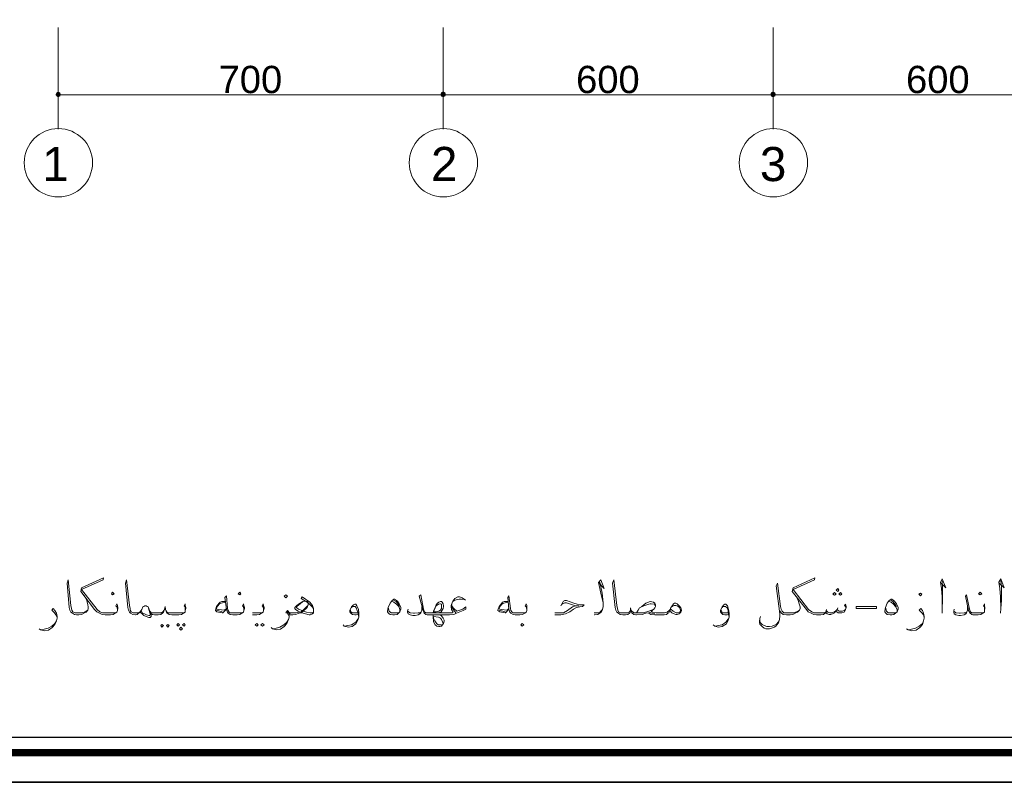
# Model space of a CAD drawing. Header units: metres. Extents: x 5.7 to 89.8, y 4 to 63.5.
# Tile 2 of 45: x 17.9 to 35.8, y 4 to 17.9. Entities that reach past the tile are written whole.
import ezdxf

# ---------------------------------------------------------------- set-up
doc = ezdxf.new("R2010")
doc.units = ezdxf.units.M
doc.header["$MEASUREMENT"] = 0
for name, color, linetype in [('PDF10_ax', 7, 'Continuous'), ('PDF10_dim', 7, 'Continuous'), ('PDF10_KADR', 7, 'Continuous'), ('PDF10_Text', 7, 'Continuous'), ('PDF10_textt', 7, 'Continuous'), ('PDF10_W', 7, 'Continuous')]:
    doc.layers.add(name, color=color, linetype=linetype)
doc.styles.add('PDF Arial', font='arial.ttf')

msp = doc.modelspace()

# ---------------------------------------------------------------- linework, layer by layer
at = {"layer": 'PDF10_ax', "lineweight": 9}
for points in [[(18.582, 17.737), (18.582, 15.888)], [(25.584, 17.737), (25.584, 15.888)], [(31.584, 17.737), (31.584, 15.888)]]:
    msp.add_lwpolyline(points, dxfattribs=at)
for centre in [(18.587, 15.277), (25.588, 15.277), (31.589, 15.277)]:
    msp.add_circle(centre, 0.621, dxfattribs=at)
at = {"layer": 'PDF10_dim', "lineweight": 20}
for points in [[(18.582, 17.67), (18.582, 16.457)], [(25.487, 16.514), (18.688, 16.514)], [(31.488, 16.514), (25.68, 16.514)], [(37.488, 16.514), (31.68, 16.514)]]:
    msp.add_lwpolyline(points, dxfattribs=at)
for points in [[(25.584, 16.457), (25.584, 17.67)], [(31.584, 16.457), (31.584, 17.67)]]:
    msp.add_lwpolyline(points, close=True, dxfattribs=at)
at = {"layer": 'PDF10_KADR', "lineweight": 25}
for points in [[(5.695, 4.013), (89.785, 4.013), (89.785, 63.476), (5.695, 63.476)], [(5.695, 63.476), (89.785, 63.476), (89.785, 4.013), (5.695, 4.013)], [(6.514, 4.832), (88.841, 4.832), (88.841, 62.657), (6.514, 62.657)]]:
    msp.add_lwpolyline(points, close=True, dxfattribs=at)
at = {"layer": 'PDF10_KADR', "lineweight": 0, "const_width": 0.135}
msp.add_lwpolyline([(6.235, 62.937), (6.235, 4.552), (89.111, 4.552), (89.111, 62.937)], close=True, dxfattribs=at)
at = {"layer": 'PDF10_textt', "lineweight": 20}
for points in [[(19.66, 7.134), (19.66, 7.162), (19.651, 7.201), (19.632, 7.22), (19.651, 7.259), (19.66, 7.23), (19.67, 7.191), (19.67, 7.172), (19.66, 7.134), (19.651, 7.105), (19.622, 7.085), (19.583, 7.066), (19.535, 7.056), (19.458, 7.056), (19.439, 7.056), (19.381, 7.066), (19.333, 7.085), (19.285, 7.114), (19.246, 7.153), (18.996, 7.48), (19.006, 7.548), (19.41, 7.731), (19.4, 7.692), (19.006, 7.519), (19.295, 7.153), (19.343, 7.114), (19.391, 7.095), (19.439, 7.095), (19.458, 7.095), (19.545, 7.095), (19.622, 7.095), (19.651, 7.105)], [(32.913, 7.191), (32.884, 7.23), (32.903, 7.249), (32.913, 7.211), (32.913, 7.191), (32.903, 7.153), (32.884, 7.124), (32.874, 7.105), (32.836, 7.095), (32.797, 7.095), (32.769, 7.095), (32.74, 7.114), (32.73, 7.134), (32.701, 7.095), (32.663, 7.076), (32.634, 7.066), (32.605, 7.066), (32.566, 7.076), (32.547, 7.095), (32.547, 7.114), (32.528, 7.085), (32.499, 7.066), (32.451, 7.056), (32.403, 7.056), (32.374, 7.056), (32.326, 7.066), (32.277, 7.085), (32.22, 7.114), (32.191, 7.153), (31.931, 7.48), (31.95, 7.548), (32.345, 7.731), (32.335, 7.692), (31.95, 7.519), (32.229, 7.153), (32.287, 7.114), (32.326, 7.095), (32.374, 7.095), (32.403, 7.095), (32.47, 7.095), (32.518, 7.095), (32.547, 7.114), (32.547, 7.134), (32.576, 7.105), (32.614, 7.095), (32.653, 7.095), (32.701, 7.114), (32.73, 7.134), (32.749, 7.153), (32.769, 7.134), (32.788, 7.124), (32.846, 7.124), (32.874, 7.134), (32.903, 7.153)], [(34.637, 7.634), (34.724, 7.548), (34.656, 7.711), (34.627, 7.654), (34.647, 7.538), (34.656, 7.384), (34.656, 7.172), (34.656, 7.085)], [(35.696, 7.634), (35.783, 7.548), (35.725, 7.711), (35.687, 7.654), (35.706, 7.538), (35.716, 7.384), (35.725, 7.172), (35.716, 7.085)], [(19.054, 7.413), (19.102, 7.317), (19.121, 7.239), (19.131, 7.201), (19.131, 7.172), (19.121, 7.143), (19.092, 7.105), (19.063, 7.095), (19.006, 7.066), (18.957, 7.056), (18.929, 7.056), (18.919, 7.056), (18.88, 7.066), (18.842, 7.085), (18.813, 7.105), (18.794, 7.143), (18.784, 7.191), (18.746, 7.634), (18.765, 7.692), (18.813, 7.23), (18.823, 7.172), (18.832, 7.143), (18.851, 7.114), (18.89, 7.095), (18.919, 7.095), (18.929, 7.095), (18.967, 7.095), (19.015, 7.095), (19.073, 7.114), (19.121, 7.143)], [(20.893, 7.134), (20.893, 7.162), (20.893, 7.201), (20.874, 7.22), (20.893, 7.259), (20.893, 7.23), (20.903, 7.191), (20.903, 7.172), (20.893, 7.134), (20.893, 7.105), (20.864, 7.085), (20.826, 7.066), (20.778, 7.056), (20.701, 7.056), (20.653, 7.056), (20.604, 7.066), (20.566, 7.085), (20.556, 7.105), (20.537, 7.153), (20.527, 7.211), (20.518, 7.153), (20.498, 7.105), (20.479, 7.085), (20.45, 7.066), (20.402, 7.056), (20.344, 7.056), (20.335, 7.056), (20.296, 7.066), (20.267, 7.085), (20.248, 7.124), (20.219, 7.201), (20.2, 7.211), (20.181, 7.22), (20.161, 7.22), (20.142, 7.211), (20.123, 7.201), (20.104, 7.153), (20.075, 7.105), (20.055, 7.095), (20.046, 7.085), (20.017, 7.066), (19.998, 7.056), (19.988, 7.056), (19.94, 7.066), (19.901, 7.085), (19.882, 7.105), (19.863, 7.143), (19.853, 7.191), (19.805, 7.634), (19.824, 7.692), (19.882, 7.23), (19.892, 7.172), (19.892, 7.143), (19.911, 7.114), (19.949, 7.095), (19.988, 7.095), (19.998, 7.095), (20.007, 7.095), (20.046, 7.095), (20.065, 7.105), (20.075, 7.114), (20.104, 7.153)], [(28.435, 7.654), (28.473, 7.451), (28.492, 7.278), (28.492, 7.211), (28.483, 7.153), (28.463, 7.114), (28.435, 7.085), (28.396, 7.066), (28.338, 7.056), (28.329, 7.056)], [(28.406, 7.644), (28.512, 7.538), (28.454, 7.692), (28.406, 7.644), (28.454, 7.451), (28.492, 7.278)], [(29.706, 7.134), (29.687, 7.095), (29.667, 7.085), (29.648, 7.066), (29.6, 7.056), (29.561, 7.056), (29.436, 7.056), (29.359, 7.066), (29.321, 7.085), (29.311, 7.095), (29.272, 7.085), (29.205, 7.066), (29.099, 7.056), (29.089, 7.056), (29.051, 7.066), (29.022, 7.085), (29.012, 7.095), (29.003, 7.134), (28.993, 7.182), (28.993, 7.134), (28.983, 7.095), (28.974, 7.085), (28.945, 7.066), (28.897, 7.056), (28.858, 7.056), (28.849, 7.056), (28.8, 7.066), (28.772, 7.085), (28.743, 7.105), (28.723, 7.143), (28.714, 7.191), (28.666, 7.634), (28.685, 7.692), (28.743, 7.23), (28.752, 7.172), (28.762, 7.143), (28.772, 7.114), (28.81, 7.095), (28.849, 7.095), (28.858, 7.095), (28.887, 7.095), (28.935, 7.095), (28.974, 7.114), (28.993, 7.134)], [(32.065, 7.143), (32.008, 7.114), (31.96, 7.095), (31.902, 7.095), (31.873, 7.095), (31.825, 7.095), (31.777, 7.095), (31.767, 7.105), (31.748, 7.124), (31.728, 7.162), (31.719, 7.211), (31.661, 7.634), (31.642, 7.586), (31.709, 7.076), (31.709, 7.037), (31.699, 6.97), (31.68, 6.912), (31.651, 6.873), (31.632, 6.854), (31.603, 6.835), (31.555, 6.816), (31.516, 6.806), (31.449, 6.806), (31.42, 6.816), (31.382, 6.845), (31.353, 6.873), (31.343, 6.883), (31.334, 6.922), (31.334, 6.941), (31.343, 6.989), (31.353, 7.028)], [(34.656, 7.172), (34.666, 7.317), (34.666, 7.557), (34.656, 7.673)], [(35.725, 7.172), (35.735, 7.317), (35.735, 7.557), (35.725, 7.673)], [(21.962, 7.134), (21.962, 7.162), (21.953, 7.201), (21.933, 7.22), (21.953, 7.259), (21.962, 7.23), (21.972, 7.191), (21.972, 7.172), (21.962, 7.134), (21.953, 7.105), (21.924, 7.085), (21.885, 7.066), (21.837, 7.056), (21.77, 7.056), (21.76, 7.056), (21.712, 7.066), (21.673, 7.085), (21.664, 7.105), (21.645, 7.162), (21.616, 7.374), (21.645, 7.403), (21.664, 7.172), (21.673, 7.134), (21.693, 7.105), (21.712, 7.095), (21.76, 7.095), (21.77, 7.095), (21.847, 7.095), (21.924, 7.095), (21.953, 7.105)], [(23.224, 7.143), (23.224, 7.172), (23.195, 7.211), (23.128, 7.278), (23.003, 7.355), (23.022, 7.384), (23.157, 7.288), (23.205, 7.23), (23.224, 7.172), (23.224, 7.134), (23.224, 7.095), (23.205, 7.076), (23.166, 7.056), (23.147, 7.056), (23.012, 7.095), (22.945, 7.124), (22.897, 7.153), (22.887, 7.172), (22.887, 7.191), (22.916, 7.22), (22.954, 7.249), (22.983, 7.268), (23.031, 7.297), (23.08, 7.307), (23.108, 7.297), (23.128, 7.268), (23.128, 7.239), (23.108, 7.191), (23.041, 7.124), (23.003, 7.095), (22.964, 7.085), (22.897, 7.066), (22.848, 7.056), (22.829, 7.056), (22.8, 7.056), (22.781, 7.066), (22.781, 7.018), (22.771, 6.97), (22.742, 6.902), (22.694, 6.845), (22.627, 6.796), (22.559, 6.787), (22.482, 6.806), (22.454, 6.825)], [(25.988, 7.326), (25.93, 7.365), (25.882, 7.384), (25.853, 7.384), (25.796, 7.355), (25.757, 7.307), (25.728, 7.23), (25.728, 7.201), (25.738, 7.153), (25.767, 7.105), (25.747, 7.095), (25.69, 7.095), (25.661, 7.095), (25.516, 7.095), (25.401, 7.095), (25.314, 7.095), (25.295, 7.095), (25.266, 7.095), (25.247, 7.114), (25.227, 7.162), (25.179, 7.422), (25.15, 7.394), (25.218, 7.134), (25.237, 7.085), (25.266, 7.066), (25.295, 7.056), (25.314, 7.056), (25.401, 7.056), (25.516, 7.056), (25.661, 7.056), (25.699, 7.056), (25.776, 7.066), (25.824, 7.085), (25.95, 7.134), (25.998, 7.162), (25.998, 7.201), (25.94, 7.162), (25.834, 7.124), (25.776, 7.172), (25.747, 7.211), (25.738, 7.249)], [(25.757, 7.297), (25.796, 7.326), (25.873, 7.345), (25.911, 7.345), (25.969, 7.336)], [(27.105, 7.134), (27.105, 7.162), (27.096, 7.201), (27.077, 7.22), (27.096, 7.259), (27.105, 7.23), (27.105, 7.191), (27.105, 7.172), (27.105, 7.134), (27.096, 7.105), (27.067, 7.085), (27.028, 7.066), (26.98, 7.056), (26.903, 7.056), (26.894, 7.056), (26.855, 7.066), (26.816, 7.085), (26.797, 7.105), (26.778, 7.162), (26.759, 7.374), (26.778, 7.403), (26.807, 7.172), (26.816, 7.134), (26.836, 7.105), (26.855, 7.095), (26.894, 7.095), (26.903, 7.095), (26.99, 7.095), (27.067, 7.095), (27.096, 7.105)], [(31.988, 7.413), (32.037, 7.317), (32.065, 7.239), (32.075, 7.201), (32.075, 7.172), (32.065, 7.143), (32.027, 7.105), (31.998, 7.095), (31.94, 7.066), (31.892, 7.056), (31.873, 7.056), (31.825, 7.056), (31.767, 7.066), (31.728, 7.095), (31.699, 7.134)], [(35.427, 7.134), (35.427, 7.162), (35.427, 7.201), (35.408, 7.22), (35.427, 7.259), (35.427, 7.23), (35.436, 7.191), (35.436, 7.172), (35.427, 7.134), (35.427, 7.105), (35.398, 7.085), (35.359, 7.066), (35.311, 7.056), (35.234, 7.056), (35.215, 7.056), (35.196, 7.066), (35.167, 7.085), (35.138, 7.134), (35.08, 7.394), (35.099, 7.422), (35.157, 7.162), (35.176, 7.114), (35.196, 7.095), (35.215, 7.095), (35.234, 7.095), (35.321, 7.095), (35.398, 7.095), (35.427, 7.105)], [(18.563, 7.008), (18.543, 7.056), (18.514, 7.095), (18.466, 7.143), (18.495, 7.172), (18.524, 7.134), (18.553, 7.085), (18.563, 7.028), (18.563, 6.999), (18.553, 6.951), (18.524, 6.883), (18.476, 6.825), (18.408, 6.777), (18.341, 6.768), (18.264, 6.787), (18.235, 6.806)], [(20.219, 7.201), (20.229, 7.153), (20.258, 7.076), (20.258, 7.056), (20.248, 7.047), (20.229, 7.047), (20.19, 7.056), (20.152, 7.076), (20.113, 7.095), (20.094, 7.134)], [(21.625, 7.297), (21.558, 7.297), (21.529, 7.288), (21.51, 7.268), (21.462, 7.211), (21.442, 7.143), (21.442, 7.134), (21.471, 7.114), (21.567, 7.095), (21.577, 7.095), (21.645, 7.162)], [(21.625, 7.288), (21.548, 7.268), (21.51, 7.249), (21.462, 7.191), (21.462, 7.182), (21.471, 7.162), (21.5, 7.153), (21.606, 7.143), (21.645, 7.172)], [(22.319, 7.134), (22.319, 7.162), (22.309, 7.201), (22.29, 7.22), (22.309, 7.259), (22.319, 7.23), (22.328, 7.191), (22.328, 7.172), (22.319, 7.134), (22.309, 7.105), (22.28, 7.085), (22.242, 7.066), (22.193, 7.056), (22.116, 7.056)], [(23.118, 7.22), (23.07, 7.172), (23.041, 7.143), (23.003, 7.114), (22.964, 7.105), (22.906, 7.095), (22.839, 7.095), (22.829, 7.095), (22.82, 7.095), (22.791, 7.095), (22.752, 7.134), (22.723, 7.095), (22.752, 7.085), (22.771, 7.056), (22.781, 7.028)], [(23.224, 7.105), (23.214, 7.095), (23.186, 7.095), (23.166, 7.095), (23.099, 7.105), (23.022, 7.134), (22.954, 7.162), (22.925, 7.182), (22.916, 7.191), (22.916, 7.201), (22.925, 7.211), (22.983, 7.259), (23.031, 7.297)], [(24.043, 7.066), (24.004, 7.056), (23.975, 7.056), (23.937, 7.066), (23.917, 7.076), (23.898, 7.095), (23.889, 7.114), (23.889, 7.134), (23.917, 7.201), (23.956, 7.239), (23.975, 7.249), (23.995, 7.249), (24.014, 7.22), (24.043, 7.153), (24.052, 7.085), (24.052, 7.018), (24.033, 6.96), (23.995, 6.893), (23.927, 6.845), (23.86, 6.835), (23.783, 6.854), (23.763, 6.873)], [(23.917, 7.191), (23.937, 7.211), (23.966, 7.211), (23.985, 7.211), (24.004, 7.182), (24.023, 7.134), (24.033, 7.105), (24.052, 7.018), (24.033, 6.979), (23.995, 6.922), (23.917, 6.873), (23.85, 6.864), (23.792, 6.854)], [(24.775, 7.095), (24.717, 7.095), (24.669, 7.095), (24.64, 7.095), (24.601, 7.124), (24.582, 7.191)], [(24.649, 7.307), (24.688, 7.288), (24.736, 7.249), (24.775, 7.211), (24.794, 7.153), (24.794, 7.124)], [(24.678, 7.326), (24.727, 7.297), (24.775, 7.239), (24.784, 7.211)], [(25.198, 7.201), (25.198, 7.143), (25.179, 7.095), (25.16, 7.076), (25.131, 7.056), (25.073, 7.047), (25.035, 7.047), (24.987, 7.056), (24.948, 7.076), (24.938, 7.105), (24.938, 7.124), (24.948, 7.162)], [(25.401, 7.095), (25.41, 7.124), (25.439, 7.191), (25.458, 7.239), (25.478, 7.268), (25.507, 7.288), (25.536, 7.297), (25.555, 7.297), (25.564, 7.288), (25.584, 7.259), (25.593, 7.22), (25.593, 7.211), (25.584, 7.172), (25.564, 7.143), (25.545, 7.114), (25.507, 7.095), (25.468, 7.095)], [(25.815, 7.095), (25.776, 7.143), (25.738, 7.201)], [(26.768, 7.297), (26.691, 7.297), (26.662, 7.288), (26.653, 7.268), (26.605, 7.211), (26.576, 7.143), (26.576, 7.134), (26.614, 7.114), (26.711, 7.095), (26.72, 7.095), (26.778, 7.162)], [(26.768, 7.288), (26.682, 7.268), (26.653, 7.249), (26.605, 7.191), (26.605, 7.182), (26.614, 7.162), (26.643, 7.153), (26.749, 7.143), (26.778, 7.172)], [(27.722, 7.22), (27.77, 7.307), (27.799, 7.317), (27.828, 7.317), (27.963, 7.268), (28.02, 7.249), (28.078, 7.239), (28.146, 7.239), (28.117, 7.211), (28.069, 7.201), (28.011, 7.191), (27.953, 7.162), (27.886, 7.114), (27.808, 7.076), (27.722, 7.056), (27.616, 7.056)], [(27.616, 7.095), (27.683, 7.095), (27.77, 7.095), (27.847, 7.134), (27.934, 7.201), (27.991, 7.22), (28.059, 7.22), (27.991, 7.22), (27.828, 7.278), (27.799, 7.278), (27.751, 7.249)], [(29.003, 7.134), (29.051, 7.095), (29.089, 7.095), (29.138, 7.095), (29.224, 7.095), (29.321, 7.124), (29.417, 7.162)], [(29.099, 7.095), (29.128, 7.143), (29.157, 7.182), (29.195, 7.211), (29.272, 7.268), (29.349, 7.297), (29.407, 7.288), (29.436, 7.268), (29.446, 7.239), (29.446, 7.211), (29.436, 7.182), (29.417, 7.162), (29.369, 7.124), (29.388, 7.105), (29.455, 7.095), (29.561, 7.095), (29.61, 7.095), (29.658, 7.105), (29.696, 7.134), (29.715, 7.162)], [(29.157, 7.182), (29.234, 7.22), (29.321, 7.249), (29.349, 7.259), (29.369, 7.259), (29.427, 7.249), (29.446, 7.211)], [(29.735, 7.201), (29.764, 7.22), (29.783, 7.23), (29.812, 7.23), (29.841, 7.22), (29.86, 7.211), (29.879, 7.191), (29.898, 7.143), (29.898, 7.134), (29.879, 7.095), (29.87, 7.095), (29.821, 7.095), (29.764, 7.124), (29.725, 7.162)], [(30.775, 7.066), (30.746, 7.056), (30.707, 7.056), (30.669, 7.066), (30.659, 7.076), (30.64, 7.095), (30.63, 7.114), (30.63, 7.134), (30.659, 7.201), (30.688, 7.239), (30.707, 7.249), (30.727, 7.249), (30.756, 7.22), (30.775, 7.153), (30.785, 7.085), (30.785, 7.018), (30.765, 6.96), (30.736, 6.893), (30.659, 6.845), (30.592, 6.835), (30.524, 6.854), (30.496, 6.873)], [(30.659, 7.191), (30.669, 7.211), (30.698, 7.211), (30.717, 7.211), (30.746, 7.182), (30.765, 7.134), (30.765, 7.105), (30.785, 7.018), (30.765, 6.979), (30.727, 6.922), (30.659, 6.873), (30.582, 6.864), (30.534, 6.854)], [(32.759, 7.182), (32.749, 7.153)], [(33.818, 7.095), (33.761, 7.095), (33.712, 7.095), (33.674, 7.095), (33.645, 7.124), (33.626, 7.191)], [(33.684, 7.307), (33.732, 7.288), (33.77, 7.249), (33.809, 7.211), (33.838, 7.153), (33.838, 7.124)], [(33.722, 7.326), (33.761, 7.297), (33.809, 7.239), (33.828, 7.211)], [(34.329, 7.008), (34.319, 7.056), (34.29, 7.095), (34.242, 7.143), (34.271, 7.172), (34.3, 7.134), (34.319, 7.085), (34.329, 7.028), (34.329, 6.999), (34.319, 6.951), (34.3, 6.883), (34.252, 6.825), (34.184, 6.777), (34.107, 6.768), (34.04, 6.787), (34.011, 6.806)], [(35.119, 7.201), (35.119, 7.143), (35.099, 7.095), (35.09, 7.076), (35.061, 7.056), (34.993, 7.047), (34.964, 7.047), (34.907, 7.056), (34.878, 7.076), (34.868, 7.105), (34.868, 7.124), (34.878, 7.162)], [(20.267, 7.085), (20.277, 7.047), (20.277, 7.028), (20.258, 7.008), (20.229, 7.008), (20.181, 7.028), (20.142, 7.047), (20.113, 7.076), (20.075, 7.105)], [(20.508, 7.143), (20.489, 7.114), (20.46, 7.095), (20.412, 7.095), (20.344, 7.095), (20.335, 7.095), (20.296, 7.095), (20.267, 7.105), (20.248, 7.124)], [(20.547, 7.143), (20.556, 7.114), (20.585, 7.095), (20.643, 7.095), (20.701, 7.095), (20.778, 7.095), (20.864, 7.095), (20.893, 7.105)], [(21.567, 7.114), (21.462, 7.143)], [(22.116, 7.095), (22.203, 7.095), (22.28, 7.095), (22.309, 7.105)], [(22.8, 7.076), (22.771, 7.095), (22.742, 7.114)], [(24.033, 7.095), (23.995, 7.095), (23.966, 7.095), (23.927, 7.095), (23.908, 7.114), (23.898, 7.143)], [(24.938, 7.124), (24.987, 7.095), (25.044, 7.085), (25.064, 7.085), (25.131, 7.095), (25.16, 7.095), (25.179, 7.105)], [(25.516, 7.056), (25.555, 7.037), (25.584, 6.999), (25.603, 6.96), (25.603, 6.941), (25.593, 6.902), (25.574, 6.873), (25.555, 6.854), (25.526, 6.845), (25.507, 6.845), (25.468, 6.854), (25.439, 6.873), (25.41, 6.931), (25.401, 7.028), (25.401, 7.056)], [(25.555, 6.873), (25.497, 6.873), (25.468, 6.893), (25.43, 6.951), (25.41, 6.999), (25.41, 7.028), (25.497, 7.018), (25.536, 6.999), (25.555, 6.97), (25.574, 6.931), (25.584, 6.893)], [(26.711, 7.114), (26.605, 7.143)], [(28.483, 7.153), (28.454, 7.124), (28.425, 7.095), (28.377, 7.095), (28.329, 7.095)], [(29.436, 7.076), (29.378, 7.085), (29.33, 7.105)], [(30.765, 7.095), (30.736, 7.095), (30.698, 7.095), (30.659, 7.095), (30.65, 7.114), (30.64, 7.143)], [(32.557, 7.153), (32.547, 7.134)], [(34.868, 7.124), (34.907, 7.095), (34.974, 7.085), (34.984, 7.085), (35.061, 7.095), (35.09, 7.095), (35.099, 7.105)], [(18.274, 6.787), (18.331, 6.796), (18.399, 6.816), (18.466, 6.854), (18.524, 6.902), (18.553, 6.951)], [(22.492, 6.806), (22.55, 6.816), (22.617, 6.835), (22.685, 6.873), (22.742, 6.922), (22.771, 6.97)], [(31.699, 6.97), (31.68, 6.931), (31.642, 6.883), (31.565, 6.854), (31.516, 6.845), (31.468, 6.845), (31.42, 6.864), (31.382, 6.883), (31.353, 6.912), (31.343, 6.941), (31.343, 6.97)], [(34.05, 6.787), (34.098, 6.796), (34.175, 6.816), (34.242, 6.854), (34.3, 6.902), (34.319, 6.951)]]:
    msp.add_lwpolyline(points, dxfattribs=at)
for points in [[(32.759, 7.48), (32.778, 7.509), (32.759, 7.538), (32.73, 7.509)], [(19.574, 7.422), (19.603, 7.442), (19.574, 7.471), (19.555, 7.442)], [(21.885, 7.422), (21.905, 7.442), (21.885, 7.471), (21.856, 7.442)], [(22.723, 7.365), (22.752, 7.394), (22.723, 7.422), (22.694, 7.394)], [(24.688, 7.345), (24.698, 7.345), (24.755, 7.307), (24.784, 7.259), (24.804, 7.22), (24.813, 7.191), (24.813, 7.162), (24.794, 7.114), (24.775, 7.095), (24.746, 7.066), (24.698, 7.056), (24.669, 7.056), (24.621, 7.066), (24.601, 7.076), (24.582, 7.095), (24.572, 7.114), (24.572, 7.124), (24.582, 7.191), (24.621, 7.268), (24.659, 7.317)], [(32.701, 7.413), (32.73, 7.432), (32.701, 7.461), (32.672, 7.432)], [(32.807, 7.413), (32.836, 7.432), (32.807, 7.461), (32.778, 7.432)], [(33.732, 7.345), (33.741, 7.345), (33.789, 7.307), (33.828, 7.259), (33.847, 7.22), (33.857, 7.191), (33.857, 7.162), (33.838, 7.114), (33.818, 7.095), (33.78, 7.066), (33.741, 7.056), (33.712, 7.056), (33.655, 7.066), (33.645, 7.076), (33.626, 7.095), (33.616, 7.114), (33.616, 7.124), (33.626, 7.191), (33.655, 7.268), (33.693, 7.317)], [(34.261, 7.403), (34.29, 7.432), (34.261, 7.451), (34.232, 7.432)], [(35.35, 7.422), (35.379, 7.442), (35.35, 7.471), (35.321, 7.442)], [(25.41, 7.114), (25.439, 7.182), (25.458, 7.22), (25.497, 7.249), (25.526, 7.259), (25.536, 7.259), (25.555, 7.249), (25.555, 7.23), (25.555, 7.211), (25.555, 7.172), (25.536, 7.143), (25.507, 7.124), (25.458, 7.114)], [(29.706, 7.134), (29.725, 7.191), (29.754, 7.23), (29.773, 7.259), (29.793, 7.268), (29.812, 7.268), (29.841, 7.259), (29.889, 7.211), (29.908, 7.182), (29.918, 7.143), (29.918, 7.134), (29.908, 7.105), (29.889, 7.085), (29.879, 7.076), (29.841, 7.066), (29.812, 7.066), (29.783, 7.076), (29.744, 7.095)], [(33.096, 7.211), (33.462, 7.211), (33.462, 7.172), (33.096, 7.172)], [(20.47, 6.883), (20.498, 6.864), (20.47, 6.835), (20.45, 6.864)], [(20.575, 6.883), (20.604, 6.864), (20.575, 6.835), (20.556, 6.864)], [(20.768, 6.902), (20.787, 6.873), (20.768, 6.854), (20.739, 6.873)], [(20.816, 6.835), (20.845, 6.806), (20.816, 6.777), (20.787, 6.806)], [(20.874, 6.902), (20.893, 6.873), (20.874, 6.854), (20.845, 6.873)], [(22.193, 6.902), (22.222, 6.873), (22.193, 6.854), (22.165, 6.873)], [(22.299, 6.902), (22.328, 6.873), (22.299, 6.854), (22.271, 6.873)], [(27.019, 6.854), (27.048, 6.873), (27.019, 6.902), (26.999, 6.873)]]:
    msp.add_lwpolyline(points, close=True, dxfattribs=at)
at = {"layer": 'PDF10_W', "lineweight": 9}
for points in [[(18.63, 16.514), (18.688, 16.514)], [(25.536, 16.514), (25.487, 16.514)], [(25.632, 16.514), (25.68, 16.514)], [(31.536, 16.514), (31.488, 16.514)], [(31.632, 16.514), (31.68, 16.514)]]:
    msp.add_lwpolyline(points, dxfattribs=at)
at = {"layer": 'PDF10_W', "transparency": 33554559}
for points in [[(18.553, 16.553), (18.582, 16.514), (18.534, 16.514)], [(18.534, 16.514), (18.553, 16.485), (18.582, 16.514)], [(18.582, 16.572), (18.553, 16.553), (18.582, 16.514)], [(18.553, 16.485), (18.582, 16.514), (18.582, 16.466)], [(18.582, 16.514), (18.62, 16.553), (18.582, 16.572)], [(18.63, 16.514), (18.582, 16.514), (18.62, 16.553)], [(18.582, 16.514), (18.582, 16.466), (18.62, 16.485)], [(18.62, 16.485), (18.63, 16.514), (18.582, 16.514)], [(25.545, 16.553), (25.584, 16.514), (25.536, 16.514)], [(25.545, 16.553), (25.536, 16.514), (25.584, 16.514)], [(25.536, 16.514), (25.545, 16.485), (25.584, 16.514)], [(25.536, 16.514), (25.584, 16.514), (25.545, 16.485)], [(25.584, 16.572), (25.545, 16.553), (25.584, 16.514)], [(25.584, 16.514), (25.584, 16.572), (25.545, 16.553)], [(25.545, 16.485), (25.584, 16.514), (25.584, 16.466)], [(25.584, 16.514), (25.545, 16.485), (25.584, 16.466)], [(25.584, 16.514), (25.622, 16.553), (25.584, 16.572)], [(25.622, 16.553), (25.584, 16.514), (25.584, 16.572)], [(25.632, 16.514), (25.584, 16.514), (25.622, 16.553)], [(25.632, 16.514), (25.622, 16.553), (25.584, 16.514)], [(25.584, 16.514), (25.584, 16.466), (25.622, 16.485)], [(25.622, 16.485), (25.632, 16.514), (25.584, 16.514)], [(25.584, 16.466), (25.622, 16.485), (25.584, 16.514)], [(25.622, 16.485), (25.584, 16.514), (25.632, 16.514)], [(31.545, 16.553), (31.584, 16.514), (31.536, 16.514)], [(31.545, 16.553), (31.536, 16.514), (31.584, 16.514)], [(31.536, 16.514), (31.545, 16.485), (31.584, 16.514)], [(31.536, 16.514), (31.584, 16.514), (31.545, 16.485)], [(31.584, 16.572), (31.545, 16.553), (31.584, 16.514)], [(31.584, 16.514), (31.584, 16.572), (31.545, 16.553)], [(31.545, 16.485), (31.584, 16.514), (31.584, 16.466)], [(31.584, 16.514), (31.545, 16.485), (31.584, 16.466)], [(31.584, 16.514), (31.622, 16.553), (31.584, 16.572)], [(31.622, 16.553), (31.584, 16.514), (31.584, 16.572)], [(31.632, 16.514), (31.584, 16.514), (31.622, 16.553)], [(31.632, 16.514), (31.622, 16.553), (31.584, 16.514)], [(31.584, 16.514), (31.584, 16.466), (31.622, 16.485)], [(31.622, 16.485), (31.632, 16.514), (31.584, 16.514)], [(31.584, 16.466), (31.622, 16.485), (31.584, 16.514)], [(31.622, 16.485), (31.584, 16.514), (31.632, 16.514)]]:
    msp.add_solid(points, dxfattribs=at)

# ---------------------------------------------------------------- texts
at = {"layer": 'PDF10_Text', "attachment_point": 7, "style": 'PDF Arial'}
for s, insert, char_height in [('700', (21.5, 16.535), 0.4964), ('600', (28.001, 16.535), 0.4964), ('600', (34.001, 16.535), 0.4964), ('1', (18.293, 14.944), 0.62), ('2', (25.362, 14.944), 0.62), ('3', (31.343, 14.934), 0.62)]:
    msp.add_mtext(s, dxfattribs=dict(at, insert=insert, char_height=char_height))

doc.saveas('drawing.dxf')
